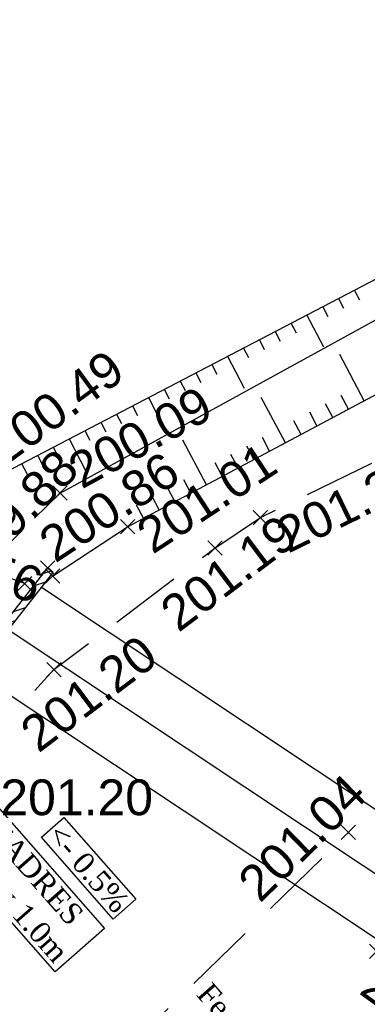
# Model space of a CAD drawing. Extents: x 1616800 to 1632437, y 2248456 to 2251974.
# Tile 79 of 256: x 1617590 to 1617600, y 2251759 to 2251787. Entities that reach past the tile are written whole.
import ezdxf
from ezdxf.enums import TextEntityAlignment as Align

# ---------------------------------------------------------------- set-up
doc = ezdxf.new("R2010")
doc.units = 0
doc.header["$LTSCALE"] = 2
doc.header["$PDMODE"] = 3
doc.header["$PDSIZE"] = 0.2
for name, pattern in [('CHEMIN', [1.5, 1, -0.5]), ('CONTINU', [0]), ('DISCONTINUOUS', [0.75, 0.5, -0.25]), ('FOSSE', [0.5, 0.3, -0.2]), ('TOPO_CONTINU', [0.5, 0.25, 0.25])]:
    doc.linetypes.add(name, pattern=pattern)
doc.layers.get('0').update_dxf_attribs({"linetype": 'CONTINUOUS'})
for name, color, linetype in [('0000-VALORIS-NOUE DERIV BASSIN TEXTE ET COTES', 1, 'CONTINUOUS'), ('X-PTS TOPO-TEXTE TOPOALT', 8, 'CONTINUOUS'), ('X-PTS TOPO-TOPOPOINT', 8, 'CONTINUOUS'), ('Y-FDP TOPO-TOP_AXE_FOSSE', 8, 'CONTINUOUS'), ('Y-FDP TOPO-TOP_BARBULE', 8, 'CONTINUOUS'), ('Y-FDP TOPO-TOP_BATI', 8, 'CONTINUOUS'), ('Y-FDP TOPO-TOP_TALUS', 8, 'CONTINUOUS'), ('Y-FDP TOPO-TOP_TALUS_PIED', 8, 'CONTINUOUS'), ('Y-FDP TOPO-TOP_VOIRIE', 8, 'CHEMIN'), ('Y-RESEAU EXISTANT FDP-TOP_PLUVIAL_800', 96, 'CONTINUOUS')]:
    doc.layers.add(name, color=color, linetype=linetype)
doc.styles.get("Standard").update_dxf_attribs({"font": 'arial.ttf'})
doc.styles.add('TIME', font='times.ttf')

# ---------------------------------------------------------------- blocks, each defined once
blk = doc.blocks.new('TCPOINT')
at = {"color": 0}
blk.add_point((0, 0), dxfattribs=at)
at = {"layer": 'X-PTS TOPO-TEXTE TOPOALT'}
blk.add_attdef('ALT', text='', height=0.75, dxfattribs=at).set_placement((0.25, -0.25), align=Align.TOP_LEFT)
blk = doc.blocks.new('TCPOINT_2')
at = {"color": 0}
blk.add_point((0, 0), dxfattribs=at)
at = {"layer": 'X-PTS TOPO-TEXTE TOPOALT'}
blk.add_attdef('ALT', (0.25, 0.25), '', height=0.75, dxfattribs=at)
blk = doc.blocks.new('TCPOINT_C')
at = {"color": 0}
blk.add_point((0, 0), dxfattribs=at)
at = {"layer": 'X-PTS TOPO-TEXTE TOPOALT'}
blk.add_attdef('ALT', text='', height=0.75, dxfattribs=at).set_placement((0.5, 0.09), align=Align.MIDDLE_LEFT)

msp = doc.modelspace()

# ---------------------------------------------------------------- hatches: boundary and pattern name
at = {"layer": 'Y-FDP TOPO-TOP_BATI'}
h = msp.add_hatch(dxfattribs=at)
h.set_pattern_fill('ANSI31', color=256, scale=0.08, angle=333)
h.set_pattern_definition([(18, (0, 0), (-0.078490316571, 0.24156835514), [])])
h.paths.add_polyline_path([(1617590.8038, 2251771.2893), (1617590.6466, 2251771.413), (1617588.1666, 2251768.262), (1617588.3238, 2251768.1383)])

# ---------------------------------------------------------------- linework, layer by layer
at = {"layer": 'Y-FDP TOPO-TOP_AXE_FOSSE', "linetype": 'FOSSE', "elevation": 201.34, "flags": 128}
msp.add_lwpolyline([(1617590.0016, 2251770.974), (1617584.7556, 2251772.883), (1617582.6246, 2251775.375), (1617571.7086, 2251783.961), (1617562.8276, 2251791.769), (1617556.9936, 2251797.641), (1617547.2366, 2251806.621), (1617532.1126, 2251820.249)], dxfattribs=at)
at = {"layer": 'Y-FDP TOPO-TOP_BARBULE'}
for p, q in [((1617598.7876, 2251778.9438), (1617598.9262, 2251778.677)), ((1617599.2313, 2251779.1743), (1617599.3699, 2251778.9076)), ((1617598.3439, 2251778.7133), (1617598.4825, 2251778.4465)), ((1617597.9002, 2251778.4827), (1617598.3623, 2251777.5934)), ((1617597.4565, 2251778.2522), (1617597.5952, 2251777.9854)), ((1617597.0129, 2251778.0217), (1617597.1515, 2251777.7549)), ((1617596.1255, 2251777.5606), (1617596.2641, 2251777.2938)), ((1617596.5692, 2251777.7911), (1617596.7078, 2251777.5243)), ((1617595.6818, 2251777.3301), (1617596.1439, 2251776.4408)), ((1617599.5063, 2251776.0869), (1617598.8204, 2251777.3774)), ((1617595.2381, 2251777.0995), (1617595.3768, 2251776.8327)), ((1617594.7945, 2251776.869), (1617594.9331, 2251776.6022)), ((1617594.3508, 2251776.6384), (1617594.4894, 2251776.3717)), ((1617593.4634, 2251776.1774), (1617593.9255, 2251775.2881)), ((1617593.9071, 2251776.4079), (1617594.0457, 2251776.1411)), ((1617597.2987, 2251774.9136), (1617596.6245, 2251776.1822)), ((1617599.0648, 2251775.8522), (1617598.8597, 2251776.2381)), ((1617593.0197, 2251775.9468), (1617593.1584, 2251775.68)), ((1617598.6233, 2251775.6176), (1617598.4189, 2251776.0021)), ((1617592.576, 2251775.7163), (1617592.7147, 2251775.4495)), ((1617598.1818, 2251775.3829), (1617597.9781, 2251775.7661)), ((1617592.1324, 2251775.4858), (1617592.271, 2251775.219)), ((1617597.7403, 2251775.1483), (1617597.5373, 2251775.5301)), ((1617591.6887, 2251775.2552), (1617591.8273, 2251774.9884)), ((1617596.8572, 2251774.6789), (1617596.6557, 2251775.0582)), ((1617590.8013, 2251774.7941), (1617590.9399, 2251774.5274)), ((1617591.245, 2251775.0247), (1617591.7071, 2251774.1354)), ((1617595.0912, 2251773.7403), (1617594.4286, 2251774.987)), ((1617596.4157, 2251774.4443), (1617596.2148, 2251774.8222)), ((1617590.3576, 2251774.5636), (1617590.4963, 2251774.2968)), ((1617595.9742, 2251774.2096), (1617595.774, 2251774.5863)), ((1617589.914, 2251774.3331), (1617590.0699, 2251774.033)), ((1617595.5327, 2251773.975), (1617595.3332, 2251774.3503)), ((1617594.6497, 2251773.5056), (1617594.4516, 2251773.8783)), ((1617593.7666, 2251773.0363), (1617593.5699, 2251773.4064)), ((1617594.2081, 2251773.271), (1617594.0108, 2251773.6424)), ((1617593.3251, 2251772.8017), (1617593.1291, 2251773.1704))]:
    msp.add_line(p, q, dxfattribs=at)
at = {"layer": 'Y-FDP TOPO-TOP_BATI', "linetype": 'Continuous', "elevation": 201.34, "flags": 128}
msp.add_lwpolyline([(1617588.1666, 2251768.262), (1617590.6466, 2251771.413)], dxfattribs=at)
at = {"layer": 'Y-FDP TOPO-TOP_BATI', "elevation": 201.34, "flags": 128}
for points in [[(1617588.3238, 2251768.1383), (1617590.8038, 2251771.2893)], [(1617590.8038, 2251771.2893), (1617590.6466, 2251771.413)]]:
    msp.add_lwpolyline(points, dxfattribs=at)
at = {"layer": 'Y-FDP TOPO-TOP_TALUS', "elevation": 201.34, "flags": 128}
for points in [[(1617589.0266, 2251773.872), (1617600.3276, 2251779.744)], [(1617592.8836, 2251772.567), (1617601.0456, 2251776.905)]]:
    msp.add_lwpolyline(points, dxfattribs=at)
at = {"layer": 'Y-FDP TOPO-TOP_TALUS', "linetype": 'CONTINU', "elevation": 201.34, "flags": 128}
msp.add_lwpolyline([(1617590.7816, 2251771.186), (1617592.8836, 2251772.567)], dxfattribs=at)
at = {"layer": 'Y-FDP TOPO-TOP_TALUS_PIED', "elevation": 201.34, "flags": 128}
msp.add_lwpolyline([(1617590.9906, 2251773.507), (1617600.5776, 2251778.756)], dxfattribs=at)
at = {"layer": 'Y-FDP TOPO-TOP_TALUS_PIED', "linetype": 'DISCONTINUOUS', "elevation": 201.34, "flags": 128}
msp.add_lwpolyline([(1617590.9906, 2251773.507), (1617589.0346, 2251771.563)], dxfattribs=at)
at = {"layer": 'Y-FDP TOPO-TOP_VOIRIE', "linetype": 'CHEMIN', "elevation": 201.34, "flags": 128}
msp.add_lwpolyline([(1617595.3266, 2251771.971), (1617596.5986, 2251772.821), (1617604.6806, 2251776.771)], dxfattribs=at)

# ---------------------------------------------------------------- block references
at = {"layer": 'X-PTS TOPO-TOPOPOINT'}
ref = msp.add_blockref('TCPOINT', (1617589.0266, 2251773.872, 200.49), dxfattribs=dict(at, rotation=36.23385486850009))
ref.add_attrib('ALT', '200.49', dxfattribs={"layer": 'X-PTS TOPO-TEXTE TOPOALT', "height": 1, "rotation": 36.23385}).set_placement((1617588.839, 2251775.0395, 200.49), align=Align.TOP_LEFT)
ref = msp.add_blockref('TCPOINT', (1617590.9906, 2251773.507, 200.09), dxfattribs=dict(at, rotation=28.70124605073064))
ref.add_attrib('ALT', '200.09', dxfattribs={"layer": 'X-PTS TOPO-TEXTE TOPOALT', "height": 1, "rotation": 28.70125}).set_placement((1617591.1168, 2251774.4803, 200.09), align=Align.TOP_LEFT)
ref = msp.add_blockref('TCPOINT', (1617589.0346, 2251771.563, 199.88), dxfattribs=dict(at, rotation=44.82370603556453))
ref.add_attrib('ALT', '199.88', dxfattribs={"layer": 'X-PTS TOPO-TEXTE TOPOALT', "height": 1, "rotation": 44.82371}).set_placement((1617587.847, 2251771.7972, 199.88), align=Align.TOP_LEFT)
ref = msp.add_blockref('TCPOINT_2', (1617590.7816, 2251771.186, 200.86), dxfattribs=dict(at, rotation=33.30464729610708))
ref.add_attrib('ALT', '200.86', (1617590.8533, 2251771.5322, 200.86), dxfattribs={"layer": 'X-PTS TOPO-TEXTE TOPOALT', "height": 1, "rotation": 33.30465})
ref = msp.add_blockref('TCPOINT_2', (1617592.8836, 2251772.567, 201.01), dxfattribs=dict(at, rotation=33.30464750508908))
ref.add_attrib('ALT', '201.01', (1617593.5827, 2251771.7791, 201.01), dxfattribs={"layer": 'X-PTS TOPO-TEXTE TOPOALT', "height": 1, "rotation": 33.30465})
ref = msp.add_blockref('TCPOINT', (1617596.5986, 2251772.821, 201.24), dxfattribs=dict(at, rotation=26.04662887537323))
ref.add_attrib('ALT', '201.24', dxfattribs={"layer": 'X-PTS TOPO-TEXTE TOPOALT', "height": 1, "rotation": 26.04663}).set_placement((1617596.933, 2251772.7062, 201.24), align=Align.TOP_LEFT)
ref = msp.add_blockref('TCPOINT_C', (1617590.0016, 2251770.974, 199.56), dxfattribs=dict(at, rotation=340.0037405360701))
ref.add_attrib('ALT', '199.56', dxfattribs={"layer": 'X-PTS TOPO-TEXTE TOPOALT', "height": 1, "rotation": 340.00374}).set_placement((1617586.4081, 2251772.3332, 199.56), align=Align.MIDDLE_LEFT)
ref = msp.add_blockref('TCPOINT', (1617595.3266, 2251771.971, 201.19), dxfattribs=dict(at, rotation=37.01603406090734))
ref.add_attrib('ALT', '201.19', dxfattribs={"layer": 'X-PTS TOPO-TEXTE TOPOALT', "height": 1, "rotation": 37.01603}).set_placement((1617593.7021, 2251770.3887, 201.19), align=Align.TOP_LEFT)
at = {"layer": 'X-PTS TOPO-TOPOPOINT', "rotation": 51.79542426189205}
msp.add_blockref('TCPOINT', (1617590.6466, 2251771.413, 200.89), dxfattribs=at)
at = {"layer": 'X-PTS TOPO-TOPOPOINT'}
ref = msp.add_blockref('TCPOINT', (1617590.8186, 2251768.572, 201.2), dxfattribs=dict(at, rotation=37.01603438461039))
ref.add_attrib('ALT', '201.20', dxfattribs={"layer": 'X-PTS TOPO-TEXTE TOPOALT', "height": 1, "rotation": 37.01603}).set_placement((1617589.7845, 2251767.0186, 201.2), align=Align.TOP_LEFT)
ref = msp.add_blockref('TCPOINT', (1617599.0606, 2251764.019, 201.04), dxfattribs=dict(at, rotation=44.31177107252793))
ref.add_attrib('ALT', '201.04', dxfattribs={"layer": 'X-PTS TOPO-TEXTE TOPOALT', "height": 1, "rotation": 44.31177}).set_placement((1617595.8877, 2251762.7403, 201.04), align=Align.TOP_LEFT)
ref = msp.add_blockref('TCPOINT', (1617599.8526, 2251760.695, 200.88), dxfattribs=dict(at, rotation=324.2126938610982))
ref.add_attrib('ALT', '200.88', dxfattribs={"layer": 'X-PTS TOPO-TEXTE TOPOALT', "height": 1, "rotation": 324.21269}).set_placement((1617599.9092, 2251760.346, 200.88), align=Align.TOP_LEFT)

# ---------------------------------------------------------------- texts
at = {"layer": '0000-VALORIS-NOUE DERIV BASSIN TEXTE ET COTES', "char_height": 0.6, "attachment_point": 5, "rotation": 311.28425, "style": 'TIME', "bg_fill": 19, "bg_fill_color": 256, "bg_fill_transparency": 0}
for s, width, insert, box_fill_scale in [('\\A1;CADRES 2.2m x 1.0m', 4.690228, (1617589.9125, 2251762.5726), 1.2), ('\\A1;Fe:199.58', 0.6, (1617596.2056, 2251758.2991), 1.1)]:
    msp.add_mtext_dynamic_manual_height_columns(s, width=width, gutter_width=10, heights=[0], dxfattribs=dict(at, insert=insert, box_fill_scale=box_fill_scale))

# ---------------------------------------------------------------- next in the draw order: texts
at = {"layer": '0000-VALORIS-NOUE DERIV BASSIN TEXTE ET COTES', "insert": (1617591.7837, 2251763.0114), "char_height": 0.6, "attachment_point": 5, "rotation": 311.28425, "style": 'TIME', "bg_fill": 19, "box_fill_scale": 1.2, "bg_fill_color": 256, "bg_fill_transparency": 0}
msp.add_mtext_dynamic_manual_height_columns('\\A1;<- 0.5%', width=2.803067, gutter_width=10, heights=[0], dxfattribs=at)

# ---------------------------------------------------------------- next in the draw order: linework, layer by layer
at = {"layer": 'Y-FDP TOPO-TOP_VOIRIE', "flags": 128}
for points in [[(1617518.3993, 2251691.7593), (1617532.2378, 2251705.2605), (1617546.4826, 2251719.6207), (1617549.7216, 2251722.959), (1617562.1936, 2251735.524), (1617572.6396, 2251746.064), (1617575.5676, 2251749.272), (1617582.3416, 2251757.11), (1617586.0326, 2251763.343), (1617590.8186, 2251768.572), (1617595.3266, 2251771.971)], [(1617522.7322, 2251687.5653), (1617536.4569, 2251700.8998), (1617550.9179, 2251715.269), (1617554.1496, 2251718.66), (1617566.3906, 2251731.225), (1617576.9996, 2251741.751), (1617582.9636, 2251747.985), (1617588.4876, 2251753.697), (1617599.0606, 2251764.019)]]:
    msp.add_lwpolyline(points, dxfattribs=at)
at = {"layer": 'Y-RESEAU EXISTANT FDP-TOP_PLUVIAL_800', "linetype": 'TOPO_CONTINU', "elevation": 201.34, "flags": 128}
for points in [[(1617601.9769, 2251763.2222), (1617590.4727, 2251770.8686)], [(1617601.1466, 2251761.973), (1617589.542, 2251769.6861)], [(1617600.3163, 2251760.7238), (1617588.6113, 2251768.5036)]]:
    msp.add_lwpolyline(points, dxfattribs=at)

# ---------------------------------------------------------------- next in the draw order: block references
at = {"layer": 'X-PTS TOPO-TOPOPOINT'}
ref = msp.add_blockref('TCPOINT', (1617589.0706, 2251765.75, 201.2), dxfattribs=at)
ref.add_attrib('ALT', '201.20', dxfattribs={"layer": 'X-PTS TOPO-TEXTE TOPOALT', "height": 1, "rotation": 0}).set_placement((1617589.3206, 2251765.5, 201.2), align=Align.TOP_LEFT)

doc.saveas('drawing.dxf')
